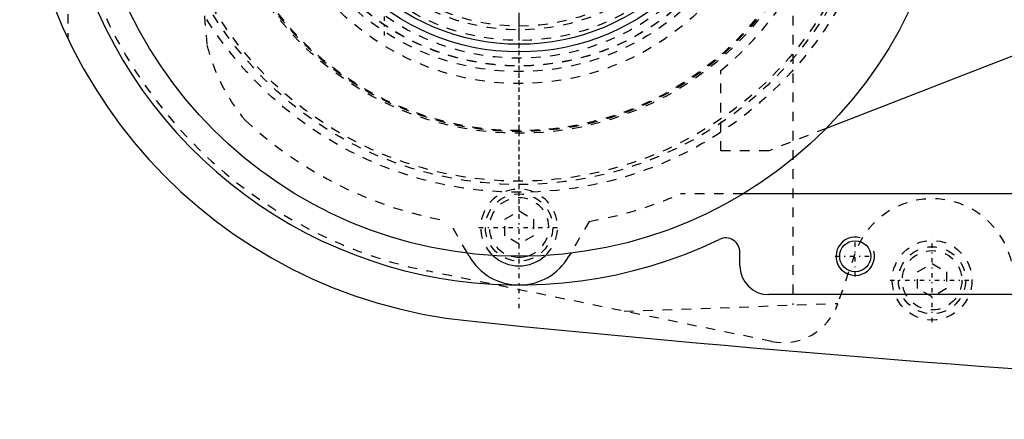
# Model space of a CAD drawing. Extents: x -702 to 139, y -105 to 105.
# Tile 1 of 13: x -702 to -599, y -62 to -20. Entities that reach past the tile are written whole.
import ezdxf

# ---------------------------------------------------------------- set-up
doc = ezdxf.new("R2010")
doc.units = 0
doc.linetypes.add('CENTER', pattern=[1.5, 0.45, -0.5, 0.05, -0.5])
doc.linetypes.add('DASHED', pattern=[2, 1, -1])
for name, color, linetype in [('AM_0', 7, 'CONTINUOUS'), ('AM_10', 7, 'CONTINUOUS'), ('AM_3', 7, 'DASHED'), ('AM_7', 7, 'CENTER')]:
    doc.layers.add(name, color=color, linetype=linetype)

msp = doc.modelspace()

# ---------------------------------------------------------------- linework, layer by layer
at = {"layer": 'AM_0', "color": 7, "linetype": 'CONTINUOUS'}
for p, q in [((-572.56, -13.98), (-618.04, -31.68)), ((-533, -38.5), (-626.7, -38.5)), ((-655.19, -45), (-655.38, -44.68)), ((-644.62, -44.68), (-644.81, -45)), ((-627, -46), (-627, -44.59)), ((-525, -49), (-624, -49))]:
    msp.add_line(p, q, dxfattribs=at)
for centre, radius in [((-650, 0), 45), ((-650, 0), 23.7), ((-650, 0), 22.9), ((-615, -45), 1.62)]:
    msp.add_circle(centre, radius, dxfattribs=at)
for centre, radius, start, end in [((-650, 0), 52, 95.6838, 264.3162), ((-650, 0), 48, 81.6145, 295.7435), ((-628.5, -44.59), 1.5, 0, 115.7435), ((-650, -42), 6, 210.032, 329.968), ((-650, -42), 4, 226.8166, 313.1834), ((-650, -42), 3.1, 254.8839, 285.1161), ((-624, -46), 3, 180, 270), ((-452.42, 1937.95), 2000, 264.18211, 269.61085)]:
    msp.add_arc(centre, radius, start, end, dxfattribs=at)
at = {"layer": 'AM_10', "color": 7, "linetype": 'CONTINUOUS'}
msp.add_arc((-615, -45), 2, 75, 15, dxfattribs=at)
at = {"layer": 'AM_3', "color": 6, "linetype": 'DASHED'}
for p, q in [((-621.5, 50.07), (-621.5, -50.07)), ((-697, 22.25), (-697, -22.25)), ((-629, -34), (-629, -25.65)), ((-618.04, -31.68), (-624, -34)), ((-624, -34), (-629, -34)), ((-626.7, -38.5), (-633.21, -38.5)), ((-651.5, -41.13), (-650, -40.27)), ((-650, -40.27), (-648.5, -41.13)), ((-655.38, -44.68), (-657.3, -41.36)), ((-651.5, -42.87), (-651.5, -41.13)), ((-648.5, -41.13), (-648.5, -42.87)), ((-642.7, -41.36), (-644.62, -44.68)), ((-650, -43.73), (-651.5, -42.87)), ((-648.5, -42.87), (-650, -43.73)), ((-615.04, -44.74), (-616.82, -49.95)), ((-608.5, -46.63), (-607, -45.77)), ((-607, -45.77), (-605.5, -46.63)), ((-623.7, -53.88), (-659.54, -46.53)), ((-608.5, -48.37), (-608.5, -46.63)), ((-605.5, -46.63), (-605.5, -48.37)), ((-607, -49.23), (-608.5, -48.37)), ((-605.5, -48.37), (-607, -49.23)), ((-639.07, -50.73), (-616.82, -49.92))]:
    msp.add_line(p, q, dxfattribs=at)
for centre, radius in [((-650, 0), 38.33), ((-650, 0), 37.52), ((-650, 0), 37.17), ((-650, 0), 32.18), ((-650, 0), 32), ((-650, 0), 31.9), ((-650, 0), 27), ((-650, 0), 25.75), ((-650, 0), 25.17), ((-650, 0), 25.15), ((-650, 0), 24.35), ((-650, 0), 22.5), ((-650, 0), 21.4), ((-650, 0), 21), ((-650, -42), 3.5), ((-607, -47.5), 4.15), ((-607, -47.5), 3.5), ((-607, -47.5), 3.1)]:
    msp.add_circle(centre, radius, dxfattribs=at)
for centre, radius, start, end in [((-650, 0), 33.15, 309.3076, 50.6924), ((824.94, 106.54), 1513, 184.03807, 184.91173), ((-650, 0), 47.5, 188.3207, 258.4157), ((-663.12, -18.07), 20, 194.2746, 219.7224), ((-650, 0), 42, 227.267, 259.9906), ((-650, -42), 4, 313.1834, 226.8166), ((-650, -42), 3.1, 285.1161, 254.8839), ((-650, 0), 42, 280.0094, 293.5565), ((-607, -47.5), 8.5, 0, 161.0754), ((-622.5, -48), 6, 258.4157, 341.0754)]:
    msp.add_arc(centre, radius, start, end, dxfattribs=at)
at = {"layer": 'AM_7', "color": 4, "linetype": 'CENTER'}
for p, q in [((-650, -50.4), (-650, 50.4)), ((-650, -47.25), (-650, 47.25)), ((-650, -40.24), (-650, 40.24)), ((-650, -26.41), (-650, 26.41)), ((-664, -22), (-664, 22)), ((-650, -22.05), (-650, 22.05)), ((-650, -21), (-650, 21)), ((-654.2, -42), (-645.8, -42)), ((-615, -47.1), (-615, -42.9)), ((-607, -51.86), (-607, -43.14)), ((-617.1, -45), (-612.9, -45)), ((-611.36, -47.5), (-602.64, -47.5))]:
    msp.add_line(p, q, dxfattribs=at)

doc.saveas('drawing.dxf')
